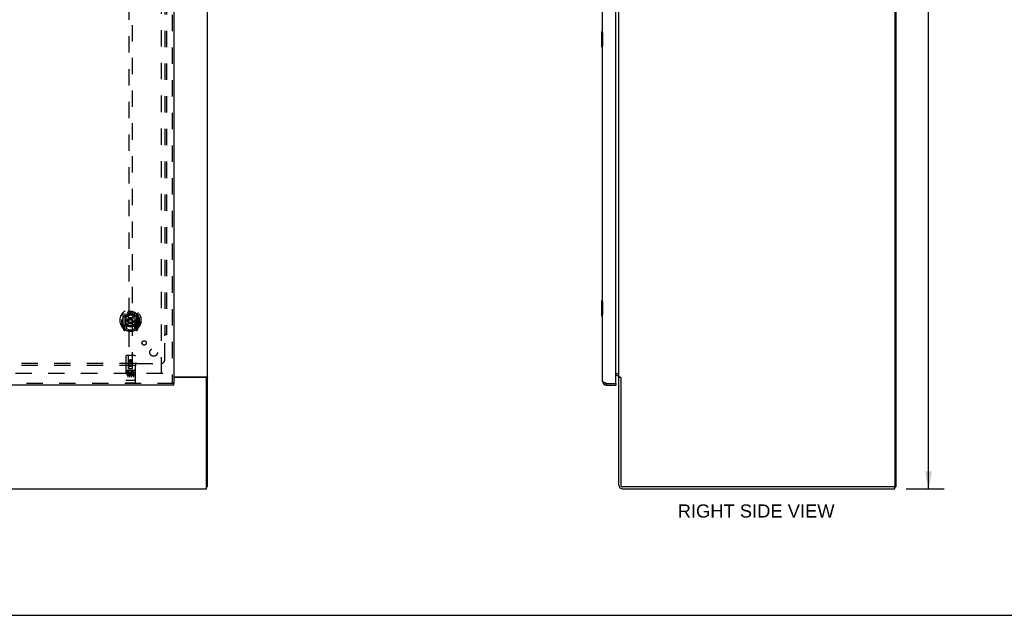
# Model space of a CAD drawing. Header units: inches. Extents: x 0 to 193, y 0 to 125.
# Tile 17 of 99: x 64 to 128, y 0 to 39. Entities that reach past the tile are written whole.
import ezdxf

# ---------------------------------------------------------------- set-up
doc = ezdxf.new("R2010")
doc.units = ezdxf.units.IN
doc.header["$LTSCALE"] = 10.63801
doc.header["$MEASUREMENT"] = 0
doc.linetypes.add('HIDDEN', pattern=[0.2, 0.1, -0.1])
doc.layers.get('0').update_dxf_attribs({"linetype": 'CONTINUOUS'})
for name, color, linetype in [('DEFAULT_2', 8, 'HIDDEN'), ('DIMENSIONS', 7, 'CONTINUOUS'), ('MAIN_ENCLOSURE_DOOR_ASSEMBLY', 7, 'CONTINUOUS'), ('MAIN_ENCLOSURE_SUBPANEL', 7, 'CONTINUOUS')]:
    doc.layers.add(name, color=color, linetype=linetype)
doc.styles.get("Standard").update_dxf_attribs({"font": 'arial.ttf'})
doc.dimstyles.new('DIMSTYLE_1', dxfattribs={"dimtxt": 0.853316, "dimasz": 1.137755, "dimexe": 0.09, "dimexo": 0.07, "dimgap": 0.0375, "dimtad": 0, "dimtih": 1, "dimtoh": 1, "dimzin": 4, "dimdsep": 46, "dimtxsty": 'Standard', "dimblk": '_FILLED', "dimblk1": '_FILLED', "dimblk2": '_FILLED', "dimcen": 0.09, "dimazin": 1, "dimtfac": 1, "dimtdec": 3, "dimtofl": 0, "dimtmove": 0, "dimatfit": 3, "dimldrblk": '_FILLED', "dimfxl": 0, "dimtolj": 1, "dimtzin": 4, "dimarcsym": 0})

# ---------------------------------------------------------------- blocks, each defined once
blk = doc.blocks.new('_FILLED')
at = {"color": 0, "linetype": 'ByBlock'}
blk.add_solid([(0, 0), (-1, 0.2), (-1, -0.2)], dxfattribs=at)
blk = doc.blocks.new('*D1')
at = {"layer": 'DIMENSIONS', "color": 2, "linetype": 'Continuous'}
for p, q in [((121.635, 80.23), (124.124, 80.23)), ((123.1, 80.23), (123.1, 45.083)), ((123.1, 8.23), (123.1, 43.376)), ((121.635, 8.23), (124.124, 8.23))]:
    blk.add_line(p, q, dxfattribs=at)
at = {"layer": 'DIMENSIONS', "color": 2, "linetype": 'Continuous', "xscale": 1.137755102, "yscale": 1.137755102, "zscale": 1.137755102}
for p, rotation in [((123.1, 80.23), 90), ((123.1, 8.23), 270)]:
    blk.add_blockref('_FILLED', p, dxfattribs=dict(at, rotation=rotation))
at = {"layer": 'DIMENSIONS', "color": 2, "linetype": 'Continuous', "insert": (123.1, 44.656), "char_height": 0.8533, "width": 2.98185, "attachment_point": 2, "line_spacing_factor": 0.9}
blk.add_mtext('72.00', dxfattribs=at)

msp = doc.modelspace()

# ---------------------------------------------------------------- linework, layer by layer
at = {"color": 7, "linetype": 'Continuous'}
for p, q in [((76.222, 8.355), (76.222, 45.793)), ((102.963, 15.511), (102.963, 45.793)), ((120.901, 45.751), (120.901, 8.417)), ((120.963, 45.866), (120.963, 8.355)), ((74.034, 15.511), (76.161, 15.511)), ((76.097, 15.48), (74.034, 15.48)), ((76.124, 15.473), (76.222, 15.473)), ((76.159, 8.23), (76.159, 15.417)), ((102.759, 15.73), (102.838, 15.73)), ((102.838, 15.605), (102.759, 15.605)), ((102.963, 15.511), (103.05, 15.511)), ((103.082, 15.48), (102.963, 15.48)), ((102.963, 8.48), (102.963, 15.48)), ((103.07, 15.493), (103.075, 15.487)), ((103.086, 15.475), (103.088, 15.473)), ((103.088, 15.473), (103.088, 8.48)), ((76.222, 8.355), (76.159, 8.355)), ((120.838, 8.355), (103.213, 8.355)), ((120.901, 8.355), (120.963, 8.355)), ((120.901, 8.23), (120.901, 8.355)), ((36.784, 8.23), (76.159, 8.23)), ((103.213, 8.23), (120.901, 8.23)), ((0, 0), (193.418, 0))]:
    msp.add_line(p, q, dxfattribs=at)
at = {"color": 3, "linetype": 'Continuous'}
msp.add_line((120.838, 8.355), (120.901, 8.355), dxfattribs=at)
msp.add_lwpolyline([(76.067, 15.511), (76.066, 15.509), (76.066, 15.507), (76.066, 15.506), (76.066, 15.504), (76.067, 15.503), (76.068, 15.501), (76.069, 15.499), (76.07, 15.498), (76.071, 15.496), (76.073, 15.495), (76.074, 15.494), (76.076, 15.492), (76.078, 15.491), (76.08, 15.49), (76.082, 15.489), (76.084, 15.487), (76.086, 15.486), (76.088, 15.485), (76.09, 15.483), (76.092, 15.482), (76.093, 15.481), (76.094, 15.48)], dxfattribs=at)
at = {"color": 7, "linetype": 'Continuous'}
for points in [[(76.161, 15.511), (76.163, 15.509), (76.166, 15.508), (76.169, 15.506), (76.172, 15.505), (76.175, 15.503), (76.179, 15.502), (76.183, 15.5), (76.19, 15.497)], [(76.19, 15.497), (76.194, 15.496), (76.198, 15.494), (76.201, 15.493), (76.204, 15.491), (76.207, 15.49), (76.21, 15.488), (76.213, 15.487), (76.215, 15.485), (76.217, 15.484), (76.218, 15.482), (76.22, 15.48), (76.221, 15.479), (76.221, 15.477), (76.222, 15.475), (76.222, 15.473)], [(103.05, 15.511), (103.052, 15.509), (103.054, 15.508), (103.056, 15.506), (103.058, 15.505), (103.06, 15.503), (103.062, 15.502), (103.063, 15.5), (103.065, 15.499), (103.066, 15.497), (103.067, 15.496), (103.069, 15.494), (103.07, 15.493)], [(103.075, 15.487), (103.077, 15.485), (103.078, 15.484), (103.08, 15.482), (103.081, 15.48), (103.083, 15.479), (103.085, 15.477), (103.086, 15.475)]]:
    msp.add_lwpolyline(points, dxfattribs=at)
for centre, radius, start, end in [((76.097, 15.417), 0.0625, 0, 90), ((102.838, 15.48), 0.125, 0, 90), ((103.213, 8.48), 0.25, 180, 270), ((103.213, 8.48), 0.125, 180, 270), ((120.838, 8.417), 0.0625, 270, 360)]:
    msp.add_arc(centre, radius, start, end, dxfattribs=at)
at = {"color": 3, "linetype": 'Continuous'}
msp.add_arc((102.838, 15.48), 0.25, 60.40523, 90, dxfattribs=at)
at = {"layer": 'DEFAULT_2', "color": 8, "linetype": 'HIDDEN'}
for p, q in [((73.222, 15.73), (73.222, 76.73)), ((73.316, 15.73), (38.378, 15.73))]:
    msp.add_line(p, q, dxfattribs=at)
at = {"layer": 'MAIN_ENCLOSURE_DOOR_ASSEMBLY', "color": 8, "linetype": 'HIDDEN'}
for p, q in [((73.93, 77.376), (73.93, 15.084)), ((71.097, 44.059), (71.097, 16.057)), ((71.347, 16.057), (71.347, 44.059)), ((70.647, 19.248), (70.647, 19.251)), ((70.647, 18.79), (70.647, 19.248)), ((70.722, 19.685), (70.722, 18.718)), ((70.839, 19.631), (70.839, 18.615)), ((70.847, 19.606), (70.847, 18.603)), ((70.939, 18.883), (70.939, 19.514)), ((70.947, 19.567), (70.947, 19.464)), ((71.059, 19.541), (71.089, 19.201)), ((71.384, 19.541), (71.354, 19.201)), ((71.497, 19.464), (71.497, 19.567)), ((71.504, 19.514), (71.504, 18.883)), ((71.597, 19.606), (71.597, 18.603)), ((71.604, 19.631), (71.604, 18.615)), ((71.722, 18.718), (71.722, 19.685)), ((71.797, 19.248), (71.797, 19.251)), ((71.797, 18.79), (71.797, 19.248)), ((70.639, 19.201), (70.654, 19.201)), ((70.639, 19.201), (70.639, 18.813)), ((70.726, 18.707), (70.796, 18.531)), ((70.839, 18.872), (70.779, 18.872)), ((70.779, 18.872), (70.779, 18.722)), ((70.779, 18.722), (70.847, 18.722)), ((70.817, 18.776), (70.788, 18.73)), ((70.818, 18.612), (70.822, 18.609)), ((70.825, 18.534), (70.839, 18.615)), ((70.917, 18.553), (70.847, 18.662)), ((70.849, 18.835), (70.849, 18.628)), ((70.939, 18.873), (70.867, 18.873)), ((70.935, 18.855), (70.869, 18.855)), ((70.947, 18.903), (70.947, 18.65)), ((71.059, 18.857), (71.089, 19.201)), ((71.354, 19.201), (71.089, 19.201)), ((71.385, 18.857), (71.354, 19.201)), ((71.497, 18.65), (71.497, 18.903)), ((71.577, 18.873), (71.504, 18.873)), ((71.574, 18.855), (71.509, 18.855)), ((71.597, 18.662), (71.527, 18.553)), ((71.594, 18.628), (71.594, 18.835)), ((71.597, 18.722), (71.664, 18.722)), ((71.664, 18.872), (71.604, 18.872)), ((71.604, 18.615), (71.619, 18.534)), ((71.625, 18.611), (71.626, 18.612)), ((71.626, 18.612), (71.626, 18.612)), ((71.626, 18.612), (71.626, 18.612)), ((71.656, 18.73), (71.627, 18.776)), ((71.647, 18.531), (71.717, 18.707)), ((71.664, 18.722), (71.664, 18.872)), ((71.804, 19.201), (71.789, 19.201)), ((71.804, 19.201), (71.804, 18.813)), ((70.909, 16.867), (70.909, 15.142)), ((71.504, 16.897), (70.939, 16.897)), ((71.095, 16.057), (71.092, 16.867)), ((71.348, 16.057), (71.352, 16.867)), ((71.534, 15.142), (71.534, 16.867)), ((71.094, 16.307), (71.349, 16.307)), ((71.095, 16.057), (71.097, 16.057)), ((71.097, 16.057), (71.347, 16.057)), ((71.307, 16.182), (71.137, 16.182)), ((71.222, 16.63), (71.159, 16.594)), ((71.159, 16.594), (71.169, 16.588)), ((71.159, 16.594), (71.159, 16.522)), ((71.159, 16.522), (71.169, 16.527)), ((71.159, 16.522), (71.222, 16.485)), ((71.222, 16.618), (71.169, 16.588)), ((71.169, 16.588), (71.169, 16.527)), ((71.169, 16.527), (71.222, 16.497)), ((71.284, 16.594), (71.222, 16.63)), ((71.222, 16.63), (71.222, 16.618)), ((71.274, 16.588), (71.222, 16.618)), ((71.222, 16.497), (71.274, 16.527)), ((71.222, 16.485), (71.284, 16.522)), ((71.222, 16.485), (71.222, 16.497)), ((71.284, 16.594), (71.274, 16.588)), ((71.274, 16.527), (71.274, 16.588)), ((71.284, 16.522), (71.274, 16.527)), ((71.284, 16.522), (71.284, 16.594)), ((71.347, 16.057), (71.348, 16.057)), ((71.504, 15.94), (70.939, 15.94)), ((71.077, 15.818), (70.985, 15.818)), ((70.985, 15.818), (70.985, 15.776)), ((71.077, 15.776), (70.985, 15.776)), ((71.011, 15.924), (71.183, 15.924)), ((71.034, 15.809), (71.034, 15.503)), ((71.081, 15.732), (71.035, 15.732)), ((71.077, 15.691), (71.049, 15.691)), ((71.141, 15.648), (71.049, 15.648)), ((71.141, 15.605), (71.049, 15.605)), ((71.141, 15.648), (71.141, 15.605)), ((71.159, 15.809), (71.159, 15.503)), ((71.261, 15.924), (71.433, 15.924)), ((71.273, 15.653), (71.29, 15.614)), ((71.284, 15.809), (71.284, 15.503)), ((71.298, 15.783), (71.285, 15.764)), ((71.294, 15.808), (71.298, 15.806)), ((71.454, 15.818), (71.298, 15.818)), ((71.298, 15.818), (71.298, 15.806)), ((71.298, 15.783), (71.298, 15.605)), ((71.454, 15.605), (71.298, 15.605)), ((71.454, 15.776), (71.34, 15.776)), ((71.34, 15.776), (71.34, 15.732)), ((71.432, 15.732), (71.34, 15.732)), ((71.432, 15.69), (71.34, 15.69)), ((71.34, 15.69), (71.34, 15.648)), ((71.454, 15.648), (71.34, 15.648)), ((71.409, 15.809), (71.409, 15.503)), ((71.432, 15.732), (71.432, 15.69)), ((71.454, 15.818), (71.454, 15.776)), ((71.454, 15.648), (71.454, 15.605)), ((74.034, 15.084), (37.097, 15.084)), ((70.927, 15.271), (70.926, 15.271)), ((70.928, 15.271), (70.927, 15.271)), ((70.927, 15.271), (70.927, 15.271)), ((70.929, 15.271), (70.928, 15.271)), ((70.93, 15.271), (70.929, 15.271)), ((70.931, 15.271), (70.93, 15.271)), ((70.932, 15.271), (70.931, 15.271)), ((70.931, 15.271), (70.931, 15.271)), ((70.933, 15.27), (70.932, 15.271)), ((70.934, 15.27), (70.933, 15.27)), ((70.935, 15.27), (70.934, 15.27)), ((70.936, 15.27), (70.935, 15.27)), ((70.937, 15.27), (70.936, 15.27)), ((70.936, 15.27), (70.936, 15.27)), ((70.938, 15.27), (70.937, 15.27)), ((70.939, 15.27), (70.938, 15.27)), ((71.504, 15.27), (70.939, 15.27)), ((71.504, 15.112), (70.939, 15.112)), ((71.504, 15.27), (71.505, 15.27)), ((71.506, 15.27), (71.507, 15.27)), ((71.507, 15.27), (71.508, 15.27)), ((71.508, 15.27), (71.509, 15.27)), ((71.509, 15.27), (71.51, 15.27)), ((71.51, 15.27), (71.511, 15.27)), ((71.511, 15.271), (71.512, 15.271)), ((71.511, 15.27), (71.511, 15.271)), ((71.512, 15.271), (71.513, 15.271)), ((71.513, 15.271), (71.514, 15.271)), ((71.514, 15.271), (71.515, 15.271)), ((71.515, 15.271), (71.516, 15.271)), ((71.515, 15.271), (71.515, 15.271)), ((71.516, 15.271), (71.517, 15.271)), ((71.517, 15.271), (71.518, 15.271)), ((71.518, 15.271), (71.518, 15.271))]:
    msp.add_line(p, q, dxfattribs=at)
at = {"layer": 'MAIN_ENCLOSURE_DOOR_ASSEMBLY', "color": 3, "linetype": 'Continuous'}
for p, q in [((74.034, 77.376), (74.034, 15.084)), ((102.759, 15.104), (102.759, 46.905)), ((101.905, 15.226), (101.905, 46.039)), ((74.034, 14.98), (37.097, 14.98)), ((102.152, 15.084), (102.739, 15.084)), ((102.152, 14.98), (102.759, 14.98))]:
    msp.add_line(p, q, dxfattribs=at)
at = {"layer": 'MAIN_ENCLOSURE_DOOR_ASSEMBLY', "color": 7, "linetype": 'Continuous'}
for p, q in [((101.845, 37.965), (101.845, 36.995)), ((101.905, 37.98), (101.86, 37.98)), ((101.892, 37.88), (101.892, 37.08)), ((101.86, 36.98), (101.905, 36.98)), ((101.845, 20.465), (101.845, 19.495)), ((101.905, 20.48), (101.86, 20.48)), ((101.892, 20.38), (101.892, 19.58)), ((101.86, 19.48), (101.905, 19.48)), ((74.034, 14.98), (74.034, 15.084)), ((102.152, 14.98), (102.152, 15.084)), ((102.739, 15.084), (102.759, 15.084)), ((102.759, 15.084), (102.759, 14.98))]:
    msp.add_line(p, q, dxfattribs=at)
for points in [[(101.89, 37.916), (101.891, 37.91), (101.891, 37.904), (101.891, 37.898), (101.892, 37.892), (101.892, 37.886), (101.892, 37.88)], [(101.892, 37.08), (101.892, 37.074), (101.892, 37.067), (101.891, 37.061), (101.891, 37.055), (101.891, 37.049), (101.89, 37.044)], [(101.89, 20.416), (101.891, 20.41), (101.891, 20.404), (101.891, 20.398), (101.892, 20.392), (101.892, 20.386), (101.892, 20.38)], [(101.892, 19.58), (101.892, 19.574), (101.892, 19.567), (101.891, 19.561), (101.891, 19.555), (101.891, 19.549), (101.89, 19.544)]]:
    msp.add_lwpolyline(points, dxfattribs=at)
at = {"layer": 'MAIN_ENCLOSURE_DOOR_ASSEMBLY', "color": 8, "linetype": 'HIDDEN'}
for points in [[(70.767, 19.416), (70.766, 19.415), (70.764, 19.414), (70.763, 19.412), (70.761, 19.411), (70.76, 19.409), (70.758, 19.408), (70.756, 19.406), (70.755, 19.404), (70.753, 19.402), (70.751, 19.401), (70.749, 19.399), (70.747, 19.397), (70.745, 19.395), (70.744, 19.392), (70.742, 19.39), (70.74, 19.388), (70.738, 19.385), (70.735, 19.383), (70.733, 19.38), (70.731, 19.377), (70.729, 19.375), (70.727, 19.372), (70.724, 19.368), (70.722, 19.365), (70.72, 19.362), (70.717, 19.358), (70.715, 19.355), (70.712, 19.351), (70.71, 19.347), (70.707, 19.343), (70.704, 19.339), (70.701, 19.334), (70.698, 19.33), (70.695, 19.325), (70.692, 19.32), (70.689, 19.315)], [(71.034, 19.558), (71.039, 19.56), (71.045, 19.561), (71.05, 19.562), (71.056, 19.564), (71.061, 19.565), (71.066, 19.566), (71.072, 19.568), (71.077, 19.569), (71.083, 19.57), (71.088, 19.571), (71.094, 19.572), (71.099, 19.573), (71.105, 19.574), (71.11, 19.575), (71.116, 19.576), (71.121, 19.577), (71.127, 19.577), (71.133, 19.578), (71.138, 19.579), (71.144, 19.579), (71.149, 19.58), (71.155, 19.581), (71.16, 19.581), (71.166, 19.582), (71.171, 19.582), (71.177, 19.582), (71.183, 19.583), (71.188, 19.583), (71.194, 19.583), (71.199, 19.583), (71.205, 19.584), (71.211, 19.584), (71.216, 19.584), (71.222, 19.584), (71.227, 19.584), (71.233, 19.584), (71.239, 19.584), (71.244, 19.583), (71.25, 19.583), (71.255, 19.583), (71.261, 19.583), (71.267, 19.582), (71.272, 19.582), (71.278, 19.582), (71.283, 19.581), (71.289, 19.581), (71.294, 19.58), (71.3, 19.579), (71.306, 19.579), (71.311, 19.578), (71.317, 19.577), (71.322, 19.577), (71.328, 19.576), (71.333, 19.575), (71.339, 19.574), (71.344, 19.573), (71.35, 19.572), (71.355, 19.571), (71.361, 19.57), (71.366, 19.569), (71.372, 19.568), (71.377, 19.566), (71.383, 19.565), (71.388, 19.564), (71.394, 19.562), (71.399, 19.561), (71.404, 19.56), (71.41, 19.558)], [(71.754, 19.315), (71.751, 19.32), (71.748, 19.325), (71.745, 19.33), (71.742, 19.334), (71.74, 19.339), (71.737, 19.343), (71.734, 19.347), (71.732, 19.351), (71.729, 19.355), (71.726, 19.358), (71.724, 19.362), (71.722, 19.365), (71.719, 19.368), (71.717, 19.372), (71.715, 19.374), (71.713, 19.377), (71.71, 19.38), (71.708, 19.383), (71.706, 19.385), (71.704, 19.388), (71.702, 19.39), (71.7, 19.392), (71.698, 19.395), (71.696, 19.397), (71.694, 19.399), (71.693, 19.401), (71.691, 19.402), (71.689, 19.404), (71.687, 19.406), (71.686, 19.408), (71.684, 19.409), (71.682, 19.411), (71.681, 19.412), (71.679, 19.414), (71.678, 19.415), (71.676, 19.416)], [(71.004, 15.923), (71.004, 15.923), (71.004, 15.923), (71.005, 15.923), (71.005, 15.923), (71.005, 15.923), (71.005, 15.923), (71.005, 15.923), (71.005, 15.923), (71.005, 15.923), (71.005, 15.924), (71.005, 15.924), (71.005, 15.924), (71.006, 15.924), (71.006, 15.924), (71.006, 15.924), (71.006, 15.924), (71.006, 15.924), (71.006, 15.924), (71.006, 15.924), (71.006, 15.924), (71.007, 15.924), (71.007, 15.924), (71.007, 15.924), (71.007, 15.924), (71.007, 15.924), (71.007, 15.924), (71.007, 15.924), (71.008, 15.924), (71.008, 15.924), (71.008, 15.924), (71.008, 15.924), (71.008, 15.924), (71.008, 15.924), (71.009, 15.924), (71.009, 15.924), (71.009, 15.924), (71.009, 15.924), (71.009, 15.924), (71.009, 15.924), (71.01, 15.924), (71.01, 15.924), (71.01, 15.924), (71.01, 15.924), (71.01, 15.924), (71.011, 15.924)], [(71.183, 15.924), (71.183, 15.924), (71.183, 15.924), (71.183, 15.924), (71.184, 15.924), (71.184, 15.924), (71.184, 15.924), (71.184, 15.924), (71.184, 15.924), (71.185, 15.924), (71.185, 15.924), (71.185, 15.924), (71.185, 15.924), (71.185, 15.924), (71.185, 15.924), (71.186, 15.924), (71.186, 15.924), (71.186, 15.924), (71.186, 15.924), (71.186, 15.924), (71.186, 15.924), (71.186, 15.924), (71.187, 15.924), (71.187, 15.924), (71.187, 15.924), (71.187, 15.924), (71.187, 15.924), (71.187, 15.924), (71.187, 15.924), (71.188, 15.924), (71.188, 15.924), (71.188, 15.924), (71.188, 15.924), (71.188, 15.924), (71.188, 15.924), (71.188, 15.924), (71.188, 15.924), (71.188, 15.923), (71.189, 15.923), (71.189, 15.923), (71.189, 15.923), (71.189, 15.923), (71.189, 15.923), (71.189, 15.923), (71.189, 15.923), (71.189, 15.923), (71.189, 15.923)], [(71.254, 15.923), (71.254, 15.923), (71.254, 15.923), (71.255, 15.923), (71.255, 15.923), (71.255, 15.923), (71.255, 15.923), (71.255, 15.923), (71.255, 15.923), (71.255, 15.923), (71.255, 15.924), (71.255, 15.924), (71.255, 15.924), (71.256, 15.924), (71.256, 15.924), (71.256, 15.924), (71.256, 15.924), (71.256, 15.924), (71.256, 15.924), (71.256, 15.924), (71.256, 15.924), (71.257, 15.924), (71.257, 15.924), (71.257, 15.924), (71.257, 15.924), (71.257, 15.924), (71.257, 15.924), (71.257, 15.924), (71.258, 15.924), (71.258, 15.924), (71.258, 15.924), (71.258, 15.924), (71.258, 15.924), (71.258, 15.924), (71.259, 15.924), (71.259, 15.924), (71.259, 15.924), (71.259, 15.924), (71.259, 15.924), (71.259, 15.924), (71.26, 15.924), (71.26, 15.924), (71.26, 15.924), (71.26, 15.924), (71.26, 15.924), (71.261, 15.924)], [(71.433, 15.924), (71.433, 15.924), (71.433, 15.924), (71.433, 15.924), (71.434, 15.924), (71.434, 15.924), (71.434, 15.924), (71.434, 15.924), (71.434, 15.924), (71.435, 15.924), (71.435, 15.924), (71.435, 15.924), (71.435, 15.924), (71.435, 15.924), (71.435, 15.924), (71.436, 15.924), (71.436, 15.924), (71.436, 15.924), (71.436, 15.924), (71.436, 15.924), (71.436, 15.924), (71.436, 15.924), (71.437, 15.924), (71.437, 15.924), (71.437, 15.924), (71.437, 15.924), (71.437, 15.924), (71.437, 15.924), (71.437, 15.924), (71.438, 15.924), (71.438, 15.924), (71.438, 15.924), (71.438, 15.924), (71.438, 15.924), (71.438, 15.924), (71.438, 15.924), (71.438, 15.924), (71.438, 15.923), (71.439, 15.923), (71.439, 15.923), (71.439, 15.923), (71.439, 15.923), (71.439, 15.923), (71.439, 15.923), (71.439, 15.923), (71.439, 15.923), (71.439, 15.923)], [(70.926, 15.271), (70.925, 15.271), (70.925, 15.271), (70.924, 15.271), (70.924, 15.271), (70.924, 15.271), (70.923, 15.271), (70.923, 15.272), (70.923, 15.272), (70.922, 15.272), (70.922, 15.272), (70.922, 15.272), (70.921, 15.272), (70.921, 15.272), (70.921, 15.272), (70.92, 15.272), (70.92, 15.272), (70.92, 15.272), (70.919, 15.272), (70.919, 15.272), (70.919, 15.272), (70.918, 15.272), (70.918, 15.272), (70.918, 15.273), (70.918, 15.273), (70.917, 15.273), (70.917, 15.273), (70.917, 15.273), (70.916, 15.273), (70.916, 15.273), (70.916, 15.273), (70.916, 15.273), (70.915, 15.273), (70.915, 15.273), (70.915, 15.273), (70.915, 15.274), (70.914, 15.274), (70.914, 15.274), (70.914, 15.274), (70.914, 15.274), (70.913, 15.274), (70.913, 15.274), (70.913, 15.274), (70.913, 15.274), (70.913, 15.274), (70.912, 15.274), (70.912, 15.275), (70.912, 15.275), (70.912, 15.275), (70.912, 15.275), (70.912, 15.275), (70.911, 15.275), (70.911, 15.275), (70.911, 15.275), (70.911, 15.275), (70.911, 15.275), (70.911, 15.275), (70.911, 15.276), (70.91, 15.276), (70.91, 15.276), (70.91, 15.276), (70.91, 15.276), (70.91, 15.276), (70.91, 15.276), (70.91, 15.276), (70.91, 15.276), (70.91, 15.276), (70.91, 15.277), (70.91, 15.277), (70.91, 15.277), (70.91, 15.277), (70.909, 15.277), (70.909, 15.277), (70.909, 15.277), (70.909, 15.277), (70.909, 15.277), (70.909, 15.278), (70.909, 15.278), (70.909, 15.278)], [(71.505, 15.27), (71.506, 15.27), (71.506, 15.27)], [(71.518, 15.271), (71.519, 15.271), (71.519, 15.271), (71.52, 15.271), (71.52, 15.271), (71.52, 15.271), (71.521, 15.272), (71.521, 15.272), (71.521, 15.272), (71.522, 15.272), (71.522, 15.272), (71.522, 15.272), (71.523, 15.272), (71.523, 15.272), (71.523, 15.272), (71.524, 15.272), (71.524, 15.272), (71.524, 15.272), (71.525, 15.272), (71.525, 15.272), (71.525, 15.272), (71.526, 15.272), (71.526, 15.273), (71.526, 15.273), (71.526, 15.273), (71.527, 15.273), (71.527, 15.273), (71.527, 15.273), (71.528, 15.273), (71.528, 15.273), (71.528, 15.273), (71.528, 15.273), (71.529, 15.273), (71.529, 15.273), (71.529, 15.274), (71.529, 15.274), (71.529, 15.274), (71.53, 15.274), (71.53, 15.274), (71.53, 15.274), (71.53, 15.274), (71.531, 15.274), (71.531, 15.274), (71.531, 15.274), (71.531, 15.274), (71.531, 15.275), (71.532, 15.275), (71.532, 15.275), (71.532, 15.275), (71.532, 15.275), (71.532, 15.275), (71.532, 15.275), (71.532, 15.275), (71.533, 15.275), (71.533, 15.275), (71.533, 15.275), (71.533, 15.276), (71.533, 15.276), (71.533, 15.276), (71.533, 15.276), (71.533, 15.276), (71.534, 15.276), (71.534, 15.276), (71.534, 15.276), (71.534, 15.276), (71.534, 15.276), (71.534, 15.277), (71.534, 15.277), (71.534, 15.277), (71.534, 15.277), (71.534, 15.277), (71.534, 15.277), (71.534, 15.277), (71.534, 15.277), (71.534, 15.277), (71.534, 15.278), (71.534, 15.278), (71.534, 15.278)]]:
    msp.add_lwpolyline(points, dxfattribs=at)
at = {"layer": 'MAIN_ENCLOSURE_DOOR_ASSEMBLY', "color": 3, "linetype": 'Continuous'}
for points in [[(102.072, 15.113), (102.057, 15.119), (102.043, 15.125), (102.028, 15.131), (102.015, 15.137), (102.002, 15.143), (101.989, 15.149), (101.977, 15.155), (101.966, 15.161), (101.956, 15.167), (101.947, 15.173), (101.938, 15.179), (101.931, 15.185), (101.924, 15.191), (101.918, 15.197), (101.914, 15.203), (101.91, 15.208), (101.907, 15.214), (101.906, 15.22), (101.905, 15.226)], [(102.152, 15.084), (102.136, 15.09), (102.12, 15.096), (102.104, 15.102), (102.088, 15.108), (102.072, 15.113)]]:
    msp.add_lwpolyline(points, dxfattribs=at)
at = {"layer": 'MAIN_ENCLOSURE_DOOR_ASSEMBLY', "color": 8, "linetype": 'HIDDEN'}
for centre, radius in [((71.222, 19.183), 0.35), ((71.222, 19.183), 0.335), ((71.222, 19.183), 0.205), ((71.222, 19.183), 0.133), ((71.222, 16.557), 0.085), ((71.222, 16.557), 0.0845)]:
    msp.add_circle(centre, radius, dxfattribs=at)
at = {"layer": 'MAIN_ENCLOSURE_DOOR_ASSEMBLY', "color": 7, "linetype": 'Continuous'}
for centre, radius, start, end in [((101.86, 37.965), 0.015, 90, 180), ((101.89, 37.965), 0.015, 0, 90), ((101.86, 36.995), 0.015, 180, 270), ((101.89, 36.995), 0.015, 270, 360), ((101.86, 20.465), 0.015, 90, 180), ((101.89, 20.465), 0.015, 0, 90), ((101.86, 19.495), 0.015, 180, 270), ((101.89, 19.495), 0.015, 270, 360), ((102.152, 15.226), 0.142, 228.63357, 270), ((102.069, 15.37), 0.26, 270, 272.61185)]:
    msp.add_arc(centre, radius, start, end, dxfattribs=at)
at = {"layer": 'MAIN_ENCLOSURE_DOOR_ASSEMBLY', "color": 8, "linetype": 'HIDDEN'}
for centre, radius, start, end in [((71.222, 19.201), 0.7, 305.51263, 234.48737), ((71.222, 19.199), 0.583, 0.24643, 179.75357), ((71.222, 19.173), 0.58, 7.66218, 172.33782), ((70.667, 19.248), 0.02, 172.33782, 180), ((70.737, 19.685), 0.015, 135.07479, 180), ((71.222, 18.884), 0.7, 49.52902, 130.47098), ((70.854, 19.631), 0.015, 130.35871, 180), ((70.867, 19.606), 0.02, 129.33785, 179.99835), ((70.954, 19.514), 0.015, 112.9863, 180), ((71.222, 19.173), 0.48, 55.04613, 124.95387), ((70.977, 19.464), 0.03, 180, 311.12608), ((71.222, 19.183), 0.343, 48.87392, 131.12608), ((71.039, 19.539), 0.02, 5.07961, 105.57516), ((71.404, 19.539), 0.02, 74.42484, 174.92039), ((71.467, 19.464), 0.03, 228.87392, 360), ((71.489, 19.514), 0.015, 0, 67.0137), ((71.577, 19.606), 0.02, 0, 50.65944), ((71.589, 19.631), 0.015, 0, 49.64129), ((71.707, 19.685), 0.015, 0, 44.92521), ((71.777, 19.248), 0.02, 0, 7.66218), ((70.667, 18.79), 0.02, 180, 215.29614), ((71.222, 19.183), 0.7, 215.29614, 324.70386), ((70.737, 18.718), 0.015, 180, 224.92521), ((70.792, 18.727), 0.005, 147.32076, 270), ((71.222, 19.514), 0.7, 233.23192, 306.76808), ((70.827, 18.648), 0.02, 234.48737, 360), ((70.659, 18.877), 0.188, 327.32076, 360), ((70.829, 18.628), 0.02, 234.74574, 360), ((70.867, 18.853), 0.02, 90, 180), ((70.867, 18.603), 0.02, 180, 238.52955), ((70.869, 18.835), 0.02, 90, 180), ((70.935, 18.835), 0.02, 66.53604, 90), ((70.954, 18.883), 0.015, 180, 247.0137), ((71.222, 19.496), 0.7, 246.53604, 293.46396), ((70.977, 18.903), 0.03, 48.87392, 180), ((71.222, 19.183), 0.6, 242.72039, 297.27961), ((71.222, 19.183), 0.343, 228.87392, 311.12608), ((71.039, 18.859), 0.02, 254.3869, 354.92039), ((71.405, 18.859), 0.02, 185.07961, 285.6131), ((71.467, 18.903), 0.03, 0, 131.12608), ((71.489, 18.883), 0.015, 292.9863, 360), ((71.509, 18.835), 0.02, 90, 113.46396), ((71.574, 18.835), 0.02, 0, 90), ((71.577, 18.853), 0.02, 0, 90), ((71.577, 18.603), 0.02, 301.4688, 359.99919), ((71.614, 18.628), 0.02, 180, 305.25426), ((71.785, 18.877), 0.188, 180, 212.67924), ((71.617, 18.648), 0.02, 180, 305.51263), ((71.652, 18.727), 0.005, 270, 32.67924), ((71.707, 18.718), 0.015, 315.07479, 360), ((71.777, 18.79), 0.02, 324.70386, 360), ((70.81, 18.537), 0.015, 201.80415, 350), ((71.633, 18.537), 0.015, 190, 338.19585), ((70.939, 16.867), 0.03, 90, 180), ((71.062, 16.867), 0.03, 0, 90), ((71.382, 16.867), 0.03, 90, 180), ((71.504, 16.867), 0.03, 0, 90), ((71.137, 16.142), 0.04, 90, 180), ((71.137, 16.097), 0.04, 180, 270), ((71.307, 16.142), 0.04, 0, 90), ((71.307, 16.097), 0.04, 270, 360), ((70.939, 15.97), 0.03, 180, 270), ((71.049, 15.669), 0.0644, 102.29948, 270.07752), ((71.049, 15.669), 0.0219, 89.90115, 270), ((71.077, 15.755), 0.0635, 270, 90), ((71.077, 15.754), 0.0219, 280.307, 90), ((71.248, 15.712), 0.107, 64.26362, 293.40274), ((71.248, 15.712), 0.0639, 54.88948, 293.40261), ((71.504, 15.97), 0.03, 270, 360), ((70.939, 15.142), 0.03, 180, 270), ((71.504, 15.142), 0.03, 270, 360)]:
    msp.add_arc(centre, radius, start, end, dxfattribs=at)
at = {"layer": 'MAIN_ENCLOSURE_DOOR_ASSEMBLY', "color": 3, "linetype": 'Continuous'}
for centre, radius, start, end in [((102.152, 15.226), 0.246, 180, 270), ((102.739, 15.104), 0.02, 270, 360)]:
    msp.add_arc(centre, radius, start, end, dxfattribs=at)
at = {"layer": 'MAIN_ENCLOSURE_SUBPANEL', "color": 8, "linetype": 'HIDDEN'}
for p, q in [((73.441, 74.199), (73.441, 18.261)), ((73.566, 74.199), (73.566, 18.261)), ((73.4, 18.261), (73.479, 18.261)), ((73.441, 16.636), (73.441, 18.226)), ((73.566, 18.261), (73.479, 18.261)), ((71.566, 16.386), (41.878, 16.386)), ((71.566, 16.261), (41.878, 16.261)), ((71.566, 16.348), (71.566, 16.427)), ((71.566, 16.261), (71.566, 16.348)), ((71.583, 16.367), (71.589, 16.374)), ((71.601, 16.386), (73.191, 16.386))]:
    msp.add_line(p, q, dxfattribs=at)
for points in [[(73.4, 18.261), (73.4, 18.259), (73.401, 18.258), (73.402, 18.256), (73.403, 18.254), (73.404, 18.253), (73.405, 18.251), (73.407, 18.25), (73.408, 18.248), (73.41, 18.247), (73.411, 18.245), (73.413, 18.244), (73.415, 18.243), (73.417, 18.241), (73.419, 18.24), (73.421, 18.239), (73.426, 18.236)], [(73.426, 18.236), (73.428, 18.234), (73.431, 18.233), (73.433, 18.231), (73.435, 18.23), (73.437, 18.229), (73.439, 18.227), (73.441, 18.226)], [(73.459, 18.244), (73.453, 18.238), (73.451, 18.236), (73.449, 18.234), (73.447, 18.232), (73.445, 18.23), (73.444, 18.229), (73.442, 18.227), (73.441, 18.226)], [(73.479, 18.261), (73.477, 18.259), (73.475, 18.258), (73.473, 18.256), (73.471, 18.255), (73.469, 18.253), (73.467, 18.252), (73.466, 18.25), (73.464, 18.249), (73.462, 18.247), (73.461, 18.246), (73.459, 18.244)], [(71.566, 16.427), (71.567, 16.426), (71.569, 16.426), (71.571, 16.425), (71.572, 16.424), (71.574, 16.423), (71.575, 16.421), (71.577, 16.42), (71.578, 16.419), (71.58, 16.417), (71.581, 16.415), (71.583, 16.414), (71.584, 16.412), (71.585, 16.41), (71.587, 16.408), (71.588, 16.405)], [(71.566, 16.348), (71.567, 16.35), (71.569, 16.352), (71.57, 16.354), (71.572, 16.356), (71.573, 16.358), (71.575, 16.359), (71.577, 16.361), (71.578, 16.363), (71.58, 16.364), (71.581, 16.366), (71.583, 16.367)], [(71.588, 16.405), (71.591, 16.401), (71.592, 16.398), (71.594, 16.396), (71.595, 16.394), (71.597, 16.392), (71.598, 16.39), (71.6, 16.388), (71.601, 16.386)], [(71.589, 16.374), (71.591, 16.376), (71.593, 16.378), (71.595, 16.379), (71.596, 16.381), (71.598, 16.383), (71.6, 16.385), (71.601, 16.386)]]:
    msp.add_lwpolyline(points, dxfattribs=at)
for centre, radius in [((72.103, 17.724), 0.141), ((72.722, 17.105), 0.25)]:
    msp.add_circle(centre, radius, dxfattribs=at)
msp.add_arc((73.191, 16.636), 0.25, 270, 360, dxfattribs=at)

# ---------------------------------------------------------------- texts
at = {"layer": 'DIMENSIONS', "color": 2, "linetype": 'Continuous', "insert": (111.89, 7.217), "char_height": 0.85332, "width": 10.17635, "attachment_point": 2, "line_spacing_factor": 0.9}
msp.add_mtext('RIGHT SIDE VIEW', dxfattribs=at)

# ---------------------------------------------------------------- dimensions: what is measured, and where the dimension line sits
at = {"layer": 'DIMENSIONS', "color": 2, "linetype": 'Continuous'}
dim = msp.add_linear_dim(base=(123.1, 8.23), p1=(121.565, 80.23), p2=(121.565, 8.23), angle=270, dimstyle='DIMSTYLE_1', dxfattribs=at)
dim.commit()
dim.dimension.update_dxf_attribs({"geometry": '*D1', "text_midpoint": (123.1, 44.225), "dimtype": 160})

doc.saveas('drawing.dxf')
